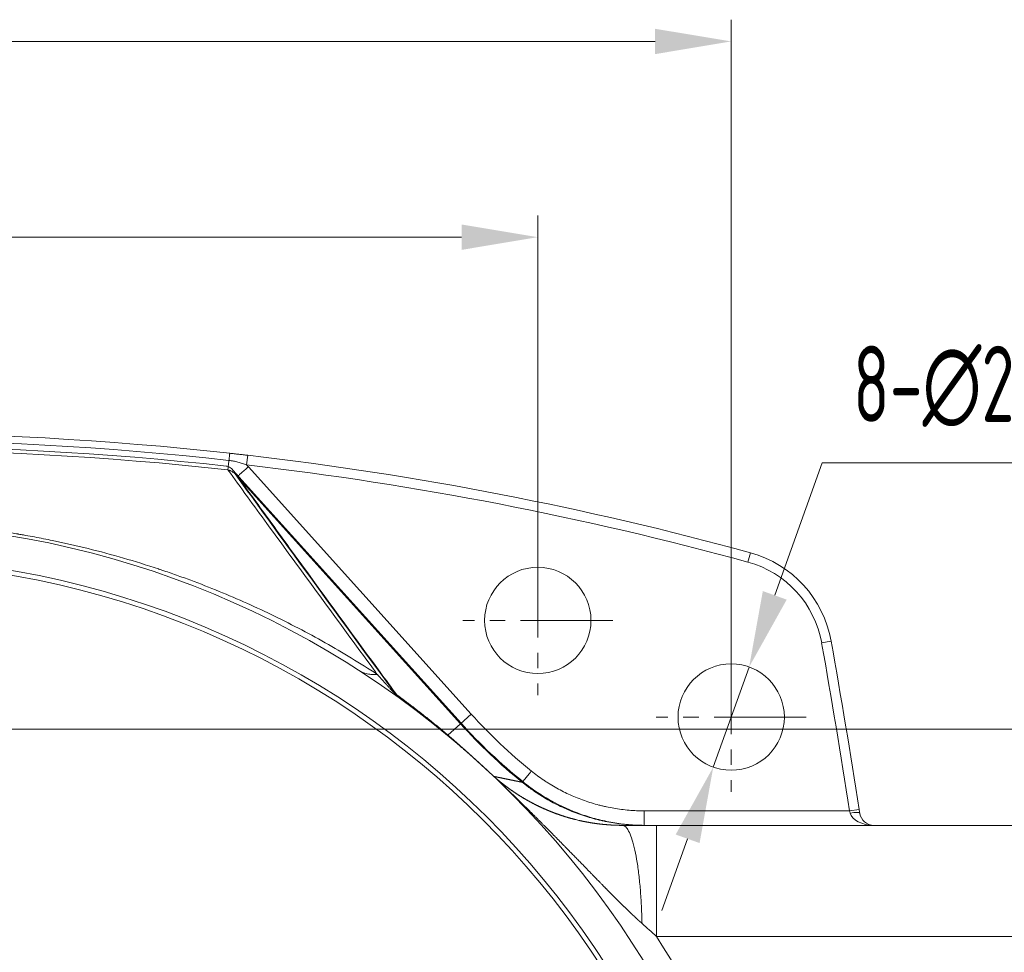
# Model space of a CAD drawing. Header units: millimetres. Extents: x -170 to 6906, y -2212 to 4257.
# Tile 7 of 256: x 192 to 396, y 1720 to 1913. Entities that reach past the tile are written whole.
import ezdxf

# ---------------------------------------------------------------- set-up
doc = ezdxf.new("R2010")
doc.units = ezdxf.units.MM
doc.linetypes.add('CENTER2', pattern=[28.575, 19.05, -3.175, 3.175, -3.175])
for name, color, linetype, lineweight in [('1轮廓实线层', 7, 'Continuous', 18), ('3中心线层', 1, 'CENTER2', 13), ('7标注层', 4, 'Continuous', 13)]:
    doc.layers.add(name, color=color, linetype=linetype, lineweight=lineweight)
doc.styles.add('PC_TEXTSTYLE', font='ISOCP.SHX', dxfattribs={"width": 0.707, "bigfont": 'GBCBIG.SHX'})

msp = doc.modelspace()

# ---------------------------------------------------------------- linework, layer by layer
at = {"layer": '1轮廓实线层', "color": 7}
for p, q in [((238.91, 1821.11), (239.14, 1823.1)), ((239.27, 1820.74), (285.37, 1769.54)), ((236.09, 1820.04), (283.27, 1767.65)), ((283.14, 1767.54), (237.04, 1818.73)), ((342.56, 1801), (343.09, 1802.93)), ((357.83, 1784.27), (359.8, 1784.62)), ((283.14, 1767.54), (285.37, 1769.54)), ((283.14, 1767.54), (280.55, 1765.21)), ((321.15, 1749.53), (363.6, 1749.53)), ((363.6, 1749.53), (365.57, 1749.83)), ((323.69, 1746.53), (435.51, 1746.53)), ((323.69, 1746.53), (435.52, 1746.53)), ((427.15, 1723.53), (323.69, 1723.53))]:
    msp.add_line(p, q, dxfattribs=at)
for centre, radius in [((159.12, 1618.93), 183), ((159.12, 1618.93), 182), ((299.12, 1788.93), 11), ((339.12, 1768.93), 11)]:
    msp.add_circle(centre, radius, dxfattribs=at)
for centre, radius, start, end in [((158.97, 1131.73), 696, 83.69407, 96.30593), ((158.97, 1131.73), 694.52, 83.69407, 96.30594), ((158.97, 1131.73), 693.29, 83.72791, 96.27202), ((158.97, 1131.73), 692.54, 83.69406, 96.30594), ((158.97, 1131.73), 696, 74.66026, 83.38599), ((158.97, 1131.73), 696, 74.66026, 83.38599), ((158.97, 1131.73), 694, 74.66026, 83.38599), ((159.12, 1618.93), 190, 6.8906, 353.1094), ((336.96, 1780.56), 23.2, 10.0737, 74.6603), ((336.96, 1780.56), 23.2, 10.0737, 74.6603), ((336.96, 1780.56), 21.2, 10.0737, 74.6603), ((-1186.63, 1509.89), 1568.64, 8.78744, 10.07373), ((-1186.63, 1509.89), 1570.64, 8.78744, 10.07373), ((-1186.63, 1509.89), 1570.64, 8.78744, 10.07373), ((365.45, 1841.65), 107.76, 222, 231.1124), ((365.45, 1841.65), 110.76, 222, 231.1124), ((365.45, 1841.65), 110.59, 222, 231.1124), ((368.66, 1749.53), 3, 188.7593, 270), ((159.12, 1618.93), 195, 6.8815, 32.4396)]:
    msp.add_arc(centre, radius, start, end, dxfattribs=at)
for centre, major_axis, ratio, start_param, end_param in [((363.72, 1748.77), (-1.98, -0.3), 0.150548, 3.141593, 4.689197), ((368.66, 1749.53), (-5, 0), 0.6, 0.152879, 1.570796)]:
    msp.add_ellipse(centre, major_axis=major_axis, ratio=ratio, start_param=start_param, end_param=end_param, dxfattribs=at)
for points, knots in [([(235.26, 1822.05), (235.27, 1822.15), (235.28, 1822.25), (235.3, 1822.45), (235.31, 1822.55), (235.33, 1822.73), (235.34, 1822.81), (235.36, 1822.97), (235.37, 1823.04), (235.38, 1823.17), (235.39, 1823.23), (235.4, 1823.33), (235.4, 1823.38), (235.41, 1823.45), (235.41, 1823.47), (235.42, 1823.51), (235.42, 1823.52), (235.42, 1823.52)], [0, 0, 0, 0, 0.125112, 0.125112, 0.250223, 0.250223, 0.375335, 0.375335, 0.500447, 0.500447, 0.625558, 0.625558, 0.75067, 0.75067, 0.875782, 0.875782, 1, 1, 1, 1]), ([(235.42, 1823.52), (235.57, 1823.5), (235.73, 1823.48), (236.04, 1823.45), (236.19, 1823.43), (236.66, 1823.38), (236.97, 1823.34), (237.59, 1823.27), (237.9, 1823.24), (238.52, 1823.17), (238.83, 1823.13), (239.14, 1823.1)], [0, 0, 0, 0, 0.125, 0.125, 0.25, 0.25, 0.5, 0.5, 0.75, 0.75, 1, 1, 1, 1]), ([(236.09, 1820.04), (235.88, 1820.28), (235.63, 1820.48), (235.15, 1820.74), (234.93, 1820.82), (234.71, 1820.87)], [0, 0, 0, 0, 0.586831, 0.586831, 1, 1, 1, 1]), ([(235.04, 1820.07), (235.05, 1820.16), (235.06, 1820.27), (235.09, 1820.54), (235.11, 1820.69), (235.14, 1821.03), (235.16, 1821.22), (235.21, 1821.62), (235.23, 1821.83), (235.26, 1822.05)], [0, 0, 0, 0, 0.25, 0.25, 0.5, 0.5, 0.75, 0.75, 1, 1, 1, 1]), ([(238.91, 1821.11), (238.76, 1821.16), (238.46, 1821.27), (238.16, 1821.36), (237.71, 1821.51), (237.41, 1821.6), (236.8, 1821.76), (236.5, 1821.84), (235.88, 1821.96), (235.57, 1822.01), (235.26, 1822.05)], [0, 0, 0, 0, 0.125, 0.25, 0.25, 0.5, 0.5, 0.75, 0.75, 1, 1, 1, 1]), ([(237.04, 1818.73), (237.05, 1818.74), (237.07, 1818.76), (237.14, 1818.82), (237.19, 1818.87), (237.31, 1818.97), (237.38, 1819.04), (237.55, 1819.19), (237.64, 1819.27), (237.84, 1819.45), (237.95, 1819.55), (238.19, 1819.77), (238.32, 1819.88), (238.58, 1820.11), (238.71, 1820.24), (238.99, 1820.48), (239.13, 1820.61), (239.27, 1820.74)], [0, 0, 0, 0, 0.125, 0.125, 0.25, 0.25, 0.375, 0.375, 0.5, 0.5, 0.625, 0.625, 0.75, 0.75, 0.875, 0.875, 1, 1, 1, 1]), ([(237.04, 1818.73), (237.04, 1818.74), (237.04, 1818.74), (237.03, 1818.75), (237.01, 1818.77), (236.99, 1818.8), (236.93, 1818.87), (236.88, 1818.92), (236.77, 1819.03), (236.7, 1819.1), (236.55, 1819.24), (236.47, 1819.3), (236.32, 1819.43), (236.24, 1819.49), (236.11, 1819.58), (236.07, 1819.61), (235.98, 1819.66), (235.94, 1819.69), (235.81, 1819.77), (235.72, 1819.81), (235.58, 1819.88), (235.53, 1819.9), (235.43, 1819.94), (235.34, 1819.98), (235.24, 1820.02), (235.16, 1820.04), (235.13, 1820.05), (235.08, 1820.06), (235.06, 1820.07), (235.05, 1820.07), (235.04, 1820.07), (235.04, 1820.07), (235.04, 1820.07)], [0, 0, 0, 0, 0.007812, 0.007812, 0.015625, 0.03125, 0.0625, 0.125, 0.125, 0.25, 0.25, 0.375, 0.375, 0.5, 0.5, 0.5625, 0.5625, 0.625, 0.625, 0.75, 0.75, 0.8125, 0.8125, 0.875, 0.9375, 0.9375, 0.96875, 0.984375, 0.992187, 0.996094, 0.996094, 1, 1, 1, 1]), ([(235.04, 1820.07), (237.71, 1816.39), (240.41, 1812.68), (246.72, 1804.01), (250.35, 1799.03), (257.7, 1788.98), (261.41, 1783.92), (265.41, 1778.47), (265.67, 1778.12), (265.92, 1777.77)], [0, 0, 0, 0, 0.266822, 0.266822, 0.621321, 0.621321, 0.975819, 0.975819, 1, 1, 1, 1]), ([(236.53, 1819.25), (241, 1813.08), (245.51, 1806.87), (256.58, 1791.65), (263.19, 1782.59), (269.93, 1773.4)], [0, 0, 0, 0, 0.411995, 0.411995, 1, 1, 1, 1]), ([(269.95, 1773.55), (268.8, 1775.11), (267.66, 1776.66), (262.79, 1783.32), (259.09, 1788.38), (251.78, 1798.42), (248.16, 1803.4), (242.05, 1811.82), (239.54, 1815.29), (237.04, 1818.73)], [0, 0, 0, 0, 0.101245, 0.101245, 0.433701, 0.433701, 0.766156, 0.766156, 1, 1, 1, 1]), ([(51.75, 1777.4), (55.26, 1779.71), (62.41, 1784.08), (73.51, 1789.93), (81.14, 1793.35), (86.94, 1795.73), (89.86, 1796.87), (93.3, 1798.12), (95.03, 1798.72), (95.89, 1799.02), (96.33, 1799.17), (96.54, 1799.24), (96.65, 1799.28), (96.71, 1799.3), (96.73, 1799.31), (96.75, 1799.31), (96.75, 1799.31), (96.76, 1799.31), (96.76, 1799.31), (96.76, 1799.31), (96.76, 1799.31), (96.76, 1799.31), (96.76, 1799.31), (101.75, 1800.99), (106.79, 1802.47), (116.97, 1805.01), (122.1, 1806.07), (132.43, 1807.77), (137.63, 1808.42), (145.46, 1809.07), (148.07, 1809.24), (152, 1809.41), (153.97, 1809.47), (156.26, 1809.51), (157.41, 1809.53), (157.99, 1809.53), (158.27, 1809.53), (158.42, 1809.53), (158.49, 1809.53), (158.53, 1809.53), (158.54, 1809.53), (158.55, 1809.53), (158.56, 1809.53), (158.56, 1809.53), (158.56, 1809.53), (158.56, 1809.53), (164.05, 1809.55), (169.53, 1809.33), (180.47, 1808.44), (185.92, 1807.76), (191.33, 1806.86), (191.33, 1806.86), (191.34, 1806.86), (191.34, 1806.86), (191.34, 1806.86), (191.35, 1806.85), (191.37, 1806.85), (191.4, 1806.85), (191.47, 1806.83), (191.6, 1806.81), (191.88, 1806.77), (192.42, 1806.67), (193.51, 1806.48), (195.67, 1806.09), (200, 1805.24), (203.69, 1804.4), (211.02, 1802.58), (215.87, 1801.18), (220.66, 1799.59), (220.66, 1799.59), (220.66, 1799.59), (220.66, 1799.59), (220.66, 1799.59), (220.66, 1799.59), (220.67, 1799.58), (220.68, 1799.58), (220.71, 1799.57), (220.77, 1799.55), (220.87, 1799.52), (221.09, 1799.44), (221.53, 1799.3), (222.4, 1799), (224.14, 1798.4), (227.59, 1797.16), (230.53, 1796.03), (236.36, 1793.67), (244.04, 1790.27), (255.2, 1784.44), (262.39, 1780.07), (265.92, 1777.77)], [0, 0, 0, 0, 0.0625, 0.125, 0.1875, 0.1875, 0.21875, 0.234375, 0.242187, 0.246094, 0.248047, 0.249023, 0.249512, 0.249756, 0.249878, 0.249939, 0.249969, 0.249985, 0.249992, 0.249996, 0.249998, 0.249998, 0.25, 0.25, 0.3125, 0.3125, 0.375, 0.375, 0.4375, 0.4375, 0.46875, 0.46875, 0.484375, 0.492187, 0.496094, 0.498047, 0.499023, 0.499512, 0.499756, 0.499878, 0.499939, 0.499969, 0.499985, 0.499992, 0.499992, 0.5, 0.5, 0.5625, 0.5625, 0.625, 0.625, 0.625008, 0.625008, 0.625015, 0.625031, 0.625061, 0.625122, 0.625244, 0.625488, 0.625977, 0.626953, 0.628906, 0.632812, 0.640625, 0.65625, 0.6875, 0.6875, 0.75, 0.75, 0.750004, 0.750004, 0.750008, 0.750015, 0.750031, 0.750061, 0.750122, 0.750244, 0.750488, 0.750977, 0.751953, 0.753906, 0.757812, 0.765625, 0.78125, 0.8125, 0.8125, 0.875, 0.9375, 1, 1, 1, 1]), ([(262.04, 1778.64), (262.31, 1778.46), (262.6, 1778.31), (263.21, 1778.06), (263.53, 1777.96), (264.19, 1777.81), (264.53, 1777.77), (265.22, 1777.73), (265.57, 1777.74), (265.92, 1777.77)], [0, 0, 0, 0, 0.25, 0.25, 0.5, 0.5, 0.75, 0.75, 1, 1, 1, 1]), ([(265.92, 1777.77), (265.95, 1777.74), (266.02, 1777.67), (266.11, 1777.56), (266.2, 1777.46), (266.3, 1777.36), (266.39, 1777.25), (266.48, 1777.15), (266.57, 1777.05), (266.65, 1776.96), (266.74, 1776.86), (266.82, 1776.77), (266.91, 1776.67), (266.99, 1776.58), (267.07, 1776.49), (267.15, 1776.4), (267.23, 1776.31), (267.31, 1776.23), (267.38, 1776.14), (267.46, 1776.06), (267.53, 1775.98), (267.6, 1775.9), (267.68, 1775.82), (267.75, 1775.74), (267.81, 1775.66), (267.88, 1775.59), (267.95, 1775.51), (268.06, 1775.39), (268.22, 1775.22), (268.41, 1775.01), (268.59, 1774.81), (268.75, 1774.63), (268.88, 1774.49), (268.99, 1774.37), (269.07, 1774.28), (269.15, 1774.2), (269.23, 1774.12), (269.3, 1774.04), (269.37, 1773.97), (269.43, 1773.9), (269.49, 1773.84), (269.55, 1773.78), (269.6, 1773.72), (269.65, 1773.67), (269.69, 1773.63), (269.73, 1773.59), (269.77, 1773.56), (269.8, 1773.52), (269.83, 1773.49), (269.86, 1773.47), (269.89, 1773.44), (269.91, 1773.42), (269.94, 1773.4), (269.96, 1773.38), (269.98, 1773.36), (270, 1773.35), (270.01, 1773.34), (270.03, 1773.33), (270.04, 1773.32), (270.05, 1773.32), (270.05, 1773.32), (270.06, 1773.32), (270.06, 1773.33), (270.06, 1773.33), (270.06, 1773.34), (270.05, 1773.36), (270.05, 1773.37), (270.04, 1773.39), (270.03, 1773.41), (270.02, 1773.43), (270, 1773.46), (269.99, 1773.48), (269.97, 1773.51), (269.95, 1773.53), (269.95, 1773.55)], [0, 0, 0, 0, 0.023211, 0.046099, 0.068663, 0.090903, 0.11282, 0.134413, 0.155682, 0.176628, 0.19725, 0.217548, 0.237522, 0.257172, 0.276499, 0.295501, 0.31418, 0.332535, 0.350566, 0.368273, 0.385656, 0.402715, 0.419451, 0.435862, 0.451949, 0.467713, 0.483152, 0.498268, 0.545744, 0.589501, 0.62954, 0.665861, 0.698466, 0.717024, 0.734628, 0.751278, 0.766975, 0.78172, 0.795513, 0.808358, 0.820253, 0.831203, 0.841209, 0.850276, 0.857458, 0.864089, 0.870174, 0.875717, 0.880726, 0.88521, 0.889183, 0.892664, 0.895684, 0.898285, 0.900539, 0.902552, 0.90447, 0.906461, 0.908677, 0.91123, 0.914193, 0.917615, 0.921524, 0.925943, 0.930886, 0.936362, 0.94238, 0.948944, 0.956059, 0.963729, 0.971956, 0.980742, 0.99009, 1, 1, 1, 1]), ([(271.46, 1772.16), (271.18, 1772.36), (270.92, 1772.58), (270.54, 1772.93), (270.42, 1773.05), (270.24, 1773.23), (270.18, 1773.29), (270.06, 1773.42), (270, 1773.48), (269.95, 1773.55)], [0, 0, 0, 0, 0.5, 0.5, 0.75, 0.75, 0.875, 0.875, 1, 1, 1, 1]), ([(280.55, 1765.21), (280.57, 1765.19), (280.59, 1765.17), (280.64, 1765.13), (280.68, 1765.1), (280.72, 1765.06), (280.76, 1765.03), (280.8, 1764.99), (280.84, 1764.95), (280.89, 1764.92), (280.93, 1764.88), (280.97, 1764.85), (281.01, 1764.81), (281.05, 1764.77), (281.09, 1764.74), (281.13, 1764.7), (281.18, 1764.67), (281.22, 1764.63), (281.26, 1764.59), (281.3, 1764.56), (281.34, 1764.52), (281.38, 1764.49), (281.42, 1764.45), (281.47, 1764.41), (281.51, 1764.38), (281.55, 1764.34), (281.59, 1764.31), (281.63, 1764.27), (281.67, 1764.23), (281.71, 1764.2), (281.76, 1764.16), (281.8, 1764.13), (281.84, 1764.09), (281.88, 1764.05), (281.92, 1764.02), (281.96, 1763.98), (282, 1763.95), (282.05, 1763.91), (282.09, 1763.87), (282.13, 1763.84), (282.17, 1763.8), (282.21, 1763.76), (282.25, 1763.73), (282.29, 1763.69), (282.33, 1763.66), (282.38, 1763.62), (282.42, 1763.58), (282.46, 1763.55), (282.5, 1763.51), (282.54, 1763.48), (282.58, 1763.44), (282.62, 1763.4), (282.66, 1763.37), (282.7, 1763.33), (282.75, 1763.29), (282.79, 1763.26), (282.83, 1763.22), (282.87, 1763.19), (282.91, 1763.15), (282.95, 1763.11), (282.99, 1763.08), (283.03, 1763.04), (283.08, 1763), (283.12, 1762.97), (283.16, 1762.93), (283.2, 1762.9), (283.24, 1762.86), (283.28, 1762.82), (283.32, 1762.79), (283.36, 1762.75), (283.4, 1762.71), (283.44, 1762.68), (283.49, 1762.64), (283.53, 1762.61), (283.57, 1762.57), (283.61, 1762.53), (283.65, 1762.5), (283.69, 1762.46), (283.73, 1762.42), (283.77, 1762.39), (283.81, 1762.35), (283.85, 1762.31), (283.89, 1762.28), (283.94, 1762.24), (283.98, 1762.2), (284.02, 1762.17), (284.06, 1762.13), (284.1, 1762.1), (284.14, 1762.06), (284.18, 1762.02), (284.22, 1761.99), (284.26, 1761.95), (284.3, 1761.91), (284.34, 1761.88), (284.39, 1761.84), (284.43, 1761.8), (284.47, 1761.77), (284.51, 1761.73), (284.55, 1761.69), (284.59, 1761.66), (284.63, 1761.62), (284.67, 1761.58), (284.71, 1761.55), (284.75, 1761.51), (284.79, 1761.47), (284.83, 1761.44), (284.87, 1761.4), (284.92, 1761.37), (284.96, 1761.33), (285, 1761.29), (285.04, 1761.26), (285.08, 1761.22), (285.12, 1761.18), (285.16, 1761.15), (285.2, 1761.11), (285.24, 1761.07), (285.28, 1761.04), (285.32, 1761), (285.36, 1760.96), (285.4, 1760.93), (285.44, 1760.89), (285.49, 1760.85), (285.53, 1760.82), (285.57, 1760.78), (285.61, 1760.74), (285.65, 1760.71), (285.69, 1760.67), (285.73, 1760.63), (285.77, 1760.59), (285.81, 1760.56), (285.85, 1760.52), (285.89, 1760.48), (285.93, 1760.45), (285.97, 1760.41), (286.01, 1760.37), (286.05, 1760.34), (286.09, 1760.3), (286.13, 1760.26), (286.18, 1760.23), (286.22, 1760.19), (286.26, 1760.15), (286.3, 1760.12), (286.34, 1760.08), (286.38, 1760.04), (286.42, 1760.01), (286.46, 1759.97), (286.5, 1759.93), (286.54, 1759.89), (286.58, 1759.86), (286.62, 1759.82), (286.66, 1759.78), (286.7, 1759.75), (286.74, 1759.71), (286.78, 1759.67), (286.82, 1759.64), (286.86, 1759.6), (286.9, 1759.56), (286.94, 1759.52), (286.99, 1759.49), (287.03, 1759.45), (287.07, 1759.41), (287.11, 1759.38), (287.15, 1759.34), (287.19, 1759.3), (287.23, 1759.27), (287.27, 1759.23), (287.31, 1759.19), (287.35, 1759.15), (287.39, 1759.12), (287.43, 1759.08), (287.47, 1759.04), (287.51, 1759.01), (287.55, 1758.97), (287.59, 1758.93), (287.63, 1758.89), (287.67, 1758.86), (287.71, 1758.82), (287.75, 1758.78), (287.79, 1758.75), (287.83, 1758.71), (287.87, 1758.67), (287.91, 1758.63), (287.95, 1758.6), (287.99, 1758.56), (288.03, 1758.52), (288.07, 1758.48), (288.12, 1758.45), (288.16, 1758.41), (288.2, 1758.37), (288.24, 1758.34), (288.28, 1758.3), (288.32, 1758.26), (288.36, 1758.22), (288.4, 1758.19), (288.44, 1758.15), (288.48, 1758.11), (288.52, 1758.07), (288.56, 1758.04), (288.6, 1758), (288.64, 1757.96), (288.68, 1757.92), (288.72, 1757.89), (288.76, 1757.85), (288.8, 1757.81), (288.84, 1757.77), (288.88, 1757.74), (288.92, 1757.7), (288.96, 1757.66), (289, 1757.62), (289.04, 1757.59), (289.08, 1757.55), (289.12, 1757.51), (289.16, 1757.47), (289.2, 1757.44), (289.24, 1757.4), (289.28, 1757.36), (289.32, 1757.32), (289.36, 1757.29), (289.39, 1757.26), (289.4, 1757.25)], [0, 0, 0, 0, 0.007334, 0.014635, 0.021906, 0.029144, 0.036352, 0.043527, 0.050671, 0.057784, 0.064865, 0.071915, 0.078933, 0.08592, 0.092876, 0.099801, 0.106694, 0.113557, 0.120388, 0.127188, 0.133957, 0.140695, 0.147402, 0.154078, 0.160723, 0.167338, 0.173921, 0.180474, 0.186996, 0.193488, 0.199949, 0.206379, 0.212779, 0.219148, 0.225487, 0.231796, 0.238074, 0.244322, 0.25054, 0.256728, 0.262885, 0.269013, 0.275111, 0.281178, 0.287216, 0.293224, 0.299202, 0.30515, 0.311069, 0.316959, 0.322818, 0.328649, 0.334449, 0.340221, 0.345963, 0.351676, 0.35736, 0.363015, 0.368641, 0.374238, 0.379807, 0.385346, 0.390857, 0.396339, 0.401793, 0.407218, 0.412615, 0.417983, 0.423323, 0.428636, 0.43392, 0.439176, 0.444404, 0.449605, 0.454777, 0.459923, 0.46504, 0.470131, 0.475194, 0.48023, 0.485238, 0.49022, 0.495175, 0.500103, 0.505004, 0.509879, 0.514727, 0.519549, 0.524344, 0.529114, 0.533857, 0.538575, 0.543266, 0.547933, 0.552573, 0.557188, 0.561778, 0.566343, 0.570883, 0.575398, 0.579888, 0.584353, 0.588794, 0.593211, 0.597604, 0.601973, 0.606317, 0.610639, 0.614936, 0.61921, 0.623461, 0.627689, 0.631894, 0.636077, 0.640237, 0.644374, 0.64849, 0.652583, 0.656654, 0.660704, 0.664733, 0.66874, 0.672726, 0.676692, 0.680637, 0.684561, 0.688465, 0.692349, 0.696214, 0.700059, 0.703884, 0.707691, 0.711478, 0.715247, 0.718998, 0.72273, 0.726445, 0.730142, 0.733821, 0.737483, 0.741129, 0.744757, 0.74837, 0.751966, 0.755547, 0.759112, 0.762661, 0.766196, 0.769716, 0.773222, 0.776714, 0.780191, 0.783656, 0.787107, 0.790545, 0.793971, 0.797384, 0.800786, 0.804176, 0.807554, 0.810922, 0.814279, 0.817626, 0.820963, 0.824291, 0.827609, 0.830918, 0.834219, 0.837511, 0.840796, 0.844073, 0.847343, 0.850607, 0.853864, 0.857115, 0.86036, 0.863601, 0.866836, 0.870067, 0.873293, 0.876516, 0.879736, 0.882953, 0.886167, 0.889378, 0.892588, 0.895797, 0.899004, 0.902211, 0.905418, 0.908624, 0.911831, 0.915039, 0.918249, 0.92146, 0.924673, 0.927888, 0.931106, 0.934327, 0.937552, 0.940781, 0.944015, 0.947252, 0.950495, 0.953744, 0.956998, 0.960259, 0.963526, 0.9668, 0.970081, 0.97337, 0.976667, 0.979972, 0.983287, 0.98661, 0.989942, 0.993285, 0.996637, 1, 1, 1, 1]), ([(281.54, 1764.23), (281.68, 1764.12), (281.82, 1764), (282.31, 1763.58), (282.68, 1763.27), (283.27, 1762.76), (283.48, 1762.58), (283.91, 1762.21), (284.13, 1762.01), (284.6, 1761.6), (284.85, 1761.38), (285.24, 1761.04), (285.36, 1760.92), (285.5, 1760.81)], [0, 0, 0, 0, 0.134514, 0.134514, 0.450766, 0.450766, 0.608892, 0.608892, 0.767018, 0.767018, 0.925144, 0.925144, 1, 1, 1, 1]), ([(289.24, 1757.38), (289.26, 1757.36), (289.31, 1757.31), (289.39, 1757.24), (289.46, 1757.17), (289.54, 1757.1), (289.61, 1757.04), (289.68, 1756.97), (289.76, 1756.9), (289.83, 1756.84), (289.9, 1756.77), (289.97, 1756.71), (290.05, 1756.64), (290.12, 1756.58), (290.19, 1756.52), (290.26, 1756.45), (290.33, 1756.39), (290.4, 1756.33), (290.47, 1756.27), (290.54, 1756.21), (290.61, 1756.15), (290.68, 1756.09), (290.75, 1756.03), (290.82, 1755.97), (290.89, 1755.92), (290.95, 1755.86), (291.02, 1755.8), (291.09, 1755.75), (291.16, 1755.69), (291.22, 1755.64), (291.29, 1755.58), (291.36, 1755.53), (291.42, 1755.47), (291.49, 1755.42), (291.55, 1755.37), (291.62, 1755.32), (291.68, 1755.27), (291.74, 1755.22), (291.81, 1755.17), (291.87, 1755.12), (291.93, 1755.07), (291.99, 1755.02), (292.06, 1754.97), (292.12, 1754.92), (292.18, 1754.87), (292.24, 1754.83), (292.3, 1754.78), (292.36, 1754.74), (292.42, 1754.69), (292.48, 1754.65), (292.54, 1754.6), (292.6, 1754.56), (292.65, 1754.51), (292.71, 1754.47), (292.77, 1754.43), (292.82, 1754.39), (292.88, 1754.34), (292.94, 1754.3), (292.99, 1754.26), (293.05, 1754.22), (293.1, 1754.18), (293.16, 1754.14), (293.21, 1754.1), (293.26, 1754.07), (293.32, 1754.03), (293.37, 1753.99), (293.42, 1753.95), (293.47, 1753.92), (293.52, 1753.88), (293.57, 1753.84), (293.62, 1753.81), (293.67, 1753.77), (293.72, 1753.74), (293.77, 1753.7), (293.82, 1753.67), (293.87, 1753.64), (293.92, 1753.6), (293.96, 1753.57), (294.01, 1753.54), (294.06, 1753.51), (294.1, 1753.48), (294.15, 1753.45), (294.19, 1753.42), (294.24, 1753.39), (294.28, 1753.36), (294.33, 1753.33), (294.49, 1753.21), (294.79, 1753.02), (295.21, 1752.75), (295.63, 1752.49), (296.04, 1752.24), (296.45, 1751.99), (296.86, 1751.76), (297.27, 1751.53), (297.67, 1751.31), (298.07, 1751.1), (298.47, 1750.89), (298.86, 1750.69), (299.25, 1750.5), (299.63, 1750.32), (300.01, 1750.14), (300.57, 1749.89), (301.31, 1749.58), (302.23, 1749.21), (303.15, 1748.87), (304.06, 1748.55), (304.96, 1748.27), (305.85, 1748.01), (306.74, 1747.77), (307.38, 1747.61), (307.77, 1747.52), (307.91, 1747.49), (308.05, 1747.46), (308.19, 1747.43), (308.33, 1747.4), (308.47, 1747.37), (308.61, 1747.34), (308.75, 1747.31), (308.89, 1747.28), (309.03, 1747.26), (309.17, 1747.23), (309.31, 1747.2), (309.45, 1747.18), (309.59, 1747.15), (309.73, 1747.13), (309.87, 1747.1), (310.01, 1747.08), (310.15, 1747.06), (310.29, 1747.03), (310.43, 1747.01), (310.57, 1746.99), (310.71, 1746.97), (310.84, 1746.95), (310.98, 1746.93), (311.12, 1746.91), (311.26, 1746.89), (311.4, 1746.87), (311.53, 1746.85), (311.67, 1746.84), (311.81, 1746.82), (311.95, 1746.8), (312.08, 1746.79), (312.22, 1746.77), (312.36, 1746.76), (312.49, 1746.74), (312.63, 1746.73), (312.77, 1746.72), (312.9, 1746.7), (313.04, 1746.69), (313.17, 1746.68), (313.31, 1746.67), (313.45, 1746.66), (313.58, 1746.65), (313.72, 1746.64), (313.85, 1746.63), (313.98, 1746.62), (314.12, 1746.61), (314.25, 1746.6), (314.39, 1746.59), (314.52, 1746.58), (314.65, 1746.58), (314.79, 1746.57), (314.92, 1746.57), (315.05, 1746.56), (315.19, 1746.55), (315.32, 1746.55), (315.45, 1746.55), (315.58, 1746.54), (315.72, 1746.54), (315.85, 1746.54), (315.98, 1746.53), (316.11, 1746.53), (316.24, 1746.53), (316.37, 1746.53), (316.5, 1746.53), (316.59, 1746.53), (316.63, 1746.53)], [0, 0, 0, 0, 0.003855, 0.007688, 0.011497, 0.015283, 0.019046, 0.022786, 0.026502, 0.030196, 0.033866, 0.037514, 0.041138, 0.044739, 0.048317, 0.051871, 0.055403, 0.058911, 0.062397, 0.065859, 0.069298, 0.072714, 0.076107, 0.079476, 0.082823, 0.086146, 0.089446, 0.092724, 0.095977, 0.099208, 0.102416, 0.105601, 0.108762, 0.1119, 0.115016, 0.118108, 0.121177, 0.124222, 0.127245, 0.130244, 0.133221, 0.136174, 0.139104, 0.142011, 0.144895, 0.147756, 0.150593, 0.153408, 0.156199, 0.158967, 0.161712, 0.164434, 0.167133, 0.169809, 0.172461, 0.175091, 0.177697, 0.18028, 0.18284, 0.185377, 0.187891, 0.190381, 0.192849, 0.195293, 0.197715, 0.200113, 0.202488, 0.20484, 0.207168, 0.209474, 0.211756, 0.214016, 0.216252, 0.218465, 0.220655, 0.222822, 0.224966, 0.227086, 0.229184, 0.231258, 0.233309, 0.235337, 0.237342, 0.239324, 0.241283, 0.243219, 0.245131, 0.263718, 0.281995, 0.299961, 0.317618, 0.334965, 0.352003, 0.368732, 0.385152, 0.401264, 0.417068, 0.432565, 0.447754, 0.462636, 0.477212, 0.491482, 0.526054, 0.559643, 0.592257, 0.623906, 0.654601, 0.684353, 0.713174, 0.741077, 0.745528, 0.74996, 0.754374, 0.75877, 0.763149, 0.76751, 0.771853, 0.776179, 0.780487, 0.784777, 0.789051, 0.793307, 0.797546, 0.801768, 0.805972, 0.81016, 0.814331, 0.818485, 0.822623, 0.826743, 0.830848, 0.834936, 0.839007, 0.843062, 0.847101, 0.851124, 0.855131, 0.859121, 0.863096, 0.867056, 0.870999, 0.874928, 0.87884, 0.882737, 0.88662, 0.890486, 0.894338, 0.898175, 0.901997, 0.905805, 0.909597, 0.913375, 0.917139, 0.920889, 0.924624, 0.928345, 0.932052, 0.935746, 0.939426, 0.943092, 0.946744, 0.950383, 0.954009, 0.957622, 0.961222, 0.964809, 0.968383, 0.971945, 0.975494, 0.979031, 0.982555, 0.986068, 0.989569, 0.993057, 0.996534, 1, 1, 1, 1]), ([(295.92, 1755.44), (295.92, 1755.45), (295.94, 1755.47), (296, 1755.54), (296.04, 1755.59), (296.14, 1755.72), (296.2, 1755.79), (296.34, 1755.96), (296.42, 1756.06), (296.59, 1756.27), (296.69, 1756.39), (296.89, 1756.64), (296.99, 1756.77), (297.21, 1757.04), (297.33, 1757.18), (297.56, 1757.47), (297.68, 1757.62), (297.8, 1757.77)], [0, 0, 0, 0, 0.125, 0.125, 0.25, 0.25, 0.375, 0.375, 0.5, 0.5, 0.625, 0.625, 0.75, 0.75, 0.875, 0.875, 1, 1, 1, 1]), ([(297.8, 1757.77), (298.62, 1757.1), (299.47, 1756.47), (300.57, 1755.74), (300.9, 1755.52), (301.23, 1755.31), (301.46, 1755.16), (301.57, 1755.09), (302.13, 1754.75), (302.59, 1754.48), (303.96, 1753.72), (304.9, 1753.25), (306.8, 1752.39), (307.77, 1752), (309.74, 1751.3), (310.75, 1751), (312.02, 1750.66), (312.4, 1750.57), (312.79, 1750.48), (313.05, 1750.42), (313.18, 1750.39), (313.82, 1750.25), (314.34, 1750.15), (315.9, 1749.89), (316.94, 1749.75), (319.04, 1749.57), (320.09, 1749.53), (321.15, 1749.53)], [0, 0, 0, 0, 0.125, 0.125, 0.15625, 0.171875, 0.171875, 0.1875, 0.1875, 0.25, 0.25, 0.375, 0.375, 0.5, 0.5, 0.625, 0.625, 0.65625, 0.671875, 0.671875, 0.6875, 0.6875, 0.75, 0.75, 0.875, 0.875, 1, 1, 1, 1]), ([(289.4, 1757.25), (289.41, 1757.24), (289.42, 1757.23), (289.44, 1757.21), (289.47, 1757.19), (289.49, 1757.17), (289.51, 1757.15), (289.53, 1757.13), (289.55, 1757.11), (289.57, 1757.09), (289.59, 1757.07), (289.62, 1757.05), (289.64, 1757.03), (289.66, 1757.01), (289.68, 1756.99), (289.7, 1756.97), (289.72, 1756.95), (289.74, 1756.93), (289.77, 1756.91), (289.79, 1756.89), (289.81, 1756.88), (289.83, 1756.86), (289.85, 1756.84), (289.87, 1756.82), (289.89, 1756.8), (289.92, 1756.78), (289.94, 1756.76), (289.96, 1756.74), (289.98, 1756.72), (290, 1756.7), (290.02, 1756.68), (290.05, 1756.66), (290.06, 1756.65), (290.07, 1756.64)], [0, 0, 0, 0, 0.033187, 0.066286, 0.099302, 0.132235, 0.165089, 0.197867, 0.23057, 0.263201, 0.295763, 0.328259, 0.36069, 0.393061, 0.425372, 0.457627, 0.489829, 0.52198, 0.554083, 0.58614, 0.618155, 0.65013, 0.682068, 0.713971, 0.745842, 0.777684, 0.8095, 0.841293, 0.873064, 0.904818, 0.936557, 0.968283, 1, 1, 1, 1]), ([(290.07, 1756.64), (290.08, 1756.63), (290.12, 1756.6), (290.17, 1756.55), (290.22, 1756.51), (290.27, 1756.46), (290.33, 1756.41), (290.38, 1756.37), (290.44, 1756.32), (290.49, 1756.27), (290.55, 1756.22), (290.6, 1756.18), (290.66, 1756.13), (290.71, 1756.08), (290.77, 1756.03), (290.83, 1755.98), (290.89, 1755.93), (290.95, 1755.88), (291.01, 1755.83), (291.07, 1755.78), (291.13, 1755.73), (291.19, 1755.68), (291.25, 1755.63), (291.31, 1755.58), (291.38, 1755.53), (291.44, 1755.47), (291.51, 1755.42), (291.57, 1755.37), (291.64, 1755.32), (291.7, 1755.26), (291.77, 1755.21), (291.84, 1755.16), (291.9, 1755.1), (291.97, 1755.05), (292.04, 1755), (292.11, 1754.94), (292.18, 1754.89), (292.25, 1754.83), (292.32, 1754.78), (292.4, 1754.72), (292.47, 1754.67), (292.54, 1754.61), (292.62, 1754.55), (292.69, 1754.5), (292.77, 1754.44), (292.84, 1754.39), (292.92, 1754.33), (293, 1754.27), (293.07, 1754.22), (293.15, 1754.16), (293.23, 1754.1), (293.31, 1754.04), (293.39, 1753.99), (293.47, 1753.93), (293.55, 1753.87), (293.64, 1753.81), (293.72, 1753.75), (293.8, 1753.7), (293.89, 1753.64), (293.97, 1753.58), (294.06, 1753.52), (294.14, 1753.46), (294.23, 1753.4), (294.32, 1753.34), (294.41, 1753.28), (294.5, 1753.22), (294.59, 1753.16), (294.68, 1753.1), (294.77, 1753.04), (294.86, 1752.98), (294.95, 1752.92), (295.05, 1752.86), (295.14, 1752.8), (295.23, 1752.74), (295.33, 1752.68), (295.43, 1752.62), (295.52, 1752.56), (295.62, 1752.5), (295.72, 1752.44), (295.82, 1752.38), (295.92, 1752.32), (296.02, 1752.26), (296.12, 1752.2), (296.22, 1752.14), (296.32, 1752.08), (296.42, 1752.02), (296.53, 1751.96), (296.63, 1751.9), (296.74, 1751.84), (296.84, 1751.78), (296.95, 1751.72), (297.06, 1751.65), (297.17, 1751.59), (297.27, 1751.53), (297.38, 1751.47), (297.49, 1751.41), (297.61, 1751.35), (297.72, 1751.29), (297.83, 1751.23), (297.94, 1751.17), (298.06, 1751.11), (298.17, 1751.05), (298.29, 1750.99), (298.4, 1750.93), (298.52, 1750.87), (298.64, 1750.81), (298.76, 1750.75), (298.88, 1750.69), (299, 1750.63), (299.12, 1750.57), (299.24, 1750.52), (299.36, 1750.46), (299.48, 1750.4), (299.61, 1750.34), (299.73, 1750.28), (299.86, 1750.22), (299.98, 1750.16), (300.11, 1750.11), (300.24, 1750.05), (300.37, 1749.99), (300.5, 1749.93), (300.63, 1749.88), (300.76, 1749.82), (300.89, 1749.76), (301.02, 1749.71), (301.15, 1749.65), (301.29, 1749.59), (301.42, 1749.54), (301.56, 1749.48), (301.69, 1749.43), (301.83, 1749.37), (301.97, 1749.32), (302.11, 1749.26), (302.25, 1749.21), (302.39, 1749.16), (302.53, 1749.1), (302.67, 1749.05), (302.81, 1749), (302.95, 1748.94), (303.1, 1748.89), (303.24, 1748.84), (303.39, 1748.79), (303.53, 1748.74), (303.68, 1748.69), (303.83, 1748.64), (303.98, 1748.59), (304.12, 1748.54), (304.27, 1748.49), (304.42, 1748.44), (304.58, 1748.39), (304.73, 1748.34), (304.88, 1748.3), (305.03, 1748.25), (305.19, 1748.2), (305.34, 1748.16), (305.5, 1748.11), (305.66, 1748.07), (305.81, 1748.02), (305.97, 1747.98), (306.13, 1747.93), (306.29, 1747.89), (306.45, 1747.85), (306.61, 1747.81), (306.77, 1747.77), (306.87, 1747.74), (306.92, 1747.73)], [0, 0, 0, 0, 0.003541, 0.007113, 0.010717, 0.014352, 0.018019, 0.021717, 0.025447, 0.029208, 0.033001, 0.036825, 0.040681, 0.044569, 0.048488, 0.052439, 0.056421, 0.060436, 0.064482, 0.068559, 0.072669, 0.07681, 0.080984, 0.085189, 0.089425, 0.093694, 0.097995, 0.102328, 0.106692, 0.111089, 0.115517, 0.119978, 0.12447, 0.128995, 0.133552, 0.138141, 0.142762, 0.147415, 0.1521, 0.156817, 0.161567, 0.166349, 0.171163, 0.176009, 0.180888, 0.185798, 0.190741, 0.195717, 0.200725, 0.205765, 0.210837, 0.215942, 0.221079, 0.226249, 0.231451, 0.236685, 0.241952, 0.247251, 0.252583, 0.257947, 0.263344, 0.268773, 0.274235, 0.279729, 0.285256, 0.290815, 0.296407, 0.302032, 0.307689, 0.313378, 0.3191, 0.324855, 0.330642, 0.336462, 0.342314, 0.348199, 0.354117, 0.360067, 0.36605, 0.372065, 0.378113, 0.384194, 0.390307, 0.396453, 0.402631, 0.408842, 0.415085, 0.421361, 0.42767, 0.434011, 0.440385, 0.446791, 0.45323, 0.459701, 0.466205, 0.472741, 0.47931, 0.485912, 0.492545, 0.499212, 0.50591, 0.512641, 0.519405, 0.526201, 0.533029, 0.539889, 0.546782, 0.553707, 0.560665, 0.567654, 0.574676, 0.58173, 0.588816, 0.595935, 0.603085, 0.610268, 0.617482, 0.624729, 0.632007, 0.639318, 0.64666, 0.654034, 0.66144, 0.668878, 0.676348, 0.683849, 0.691382, 0.698947, 0.706543, 0.71417, 0.72183, 0.72952, 0.737242, 0.744995, 0.75278, 0.760595, 0.768442, 0.77632, 0.784229, 0.792169, 0.80014, 0.808142, 0.816174, 0.824237, 0.832331, 0.840456, 0.848611, 0.856796, 0.865012, 0.873258, 0.881534, 0.88984, 0.898177, 0.906543, 0.91494, 0.923366, 0.931822, 0.940307, 0.948822, 0.957367, 0.965941, 0.974544, 0.983177, 0.991838, 1, 1, 1, 1]), ([(290.07, 1756.64), (290.11, 1756.63), (290.19, 1756.62), (290.32, 1756.59), (290.45, 1756.56), (290.58, 1756.54), (290.7, 1756.51), (290.83, 1756.49), (290.96, 1756.46), (291.08, 1756.43), (291.21, 1756.41), (291.34, 1756.38), (291.47, 1756.35), (291.59, 1756.33), (291.72, 1756.3), (291.85, 1756.27), (291.97, 1756.25), (292.1, 1756.22), (292.23, 1756.2), (292.36, 1756.17), (292.48, 1756.14), (292.61, 1756.12), (292.74, 1756.09), (292.86, 1756.07), (292.99, 1756.04), (293.12, 1756.01), (293.25, 1755.99), (293.37, 1755.96), (293.5, 1755.93), (293.63, 1755.91), (293.76, 1755.88), (293.88, 1755.86), (294.01, 1755.83), (294.14, 1755.8), (294.26, 1755.78), (294.39, 1755.75), (294.52, 1755.72), (294.65, 1755.7), (294.77, 1755.67), (294.9, 1755.65), (295.03, 1755.62), (295.15, 1755.59), (295.28, 1755.57), (295.41, 1755.54), (295.54, 1755.51), (295.66, 1755.49), (295.79, 1755.46), (295.88, 1755.45), (295.92, 1755.44)], [0, 0, 0, 0, 0.022617, 0.045194, 0.067733, 0.090233, 0.112694, 0.135115, 0.157498, 0.179841, 0.202146, 0.224412, 0.246638, 0.268826, 0.290974, 0.313084, 0.335154, 0.357186, 0.379178, 0.401132, 0.423046, 0.444922, 0.466758, 0.488556, 0.510314, 0.532034, 0.553714, 0.575356, 0.596958, 0.618522, 0.640046, 0.661532, 0.682979, 0.704386, 0.725755, 0.747084, 0.768375, 0.789627, 0.810839, 0.832013, 0.853148, 0.874244, 0.8953, 0.916318, 0.937297, 0.958237, 0.979138, 1, 1, 1, 1]), ([(297.77, 1754.03), (297.6, 1754.15), (297.44, 1754.27), (297.04, 1754.56), (296.7, 1754.82), (296.31, 1755.12), (296.11, 1755.28), (296.01, 1755.36), (295.97, 1755.4), (295.95, 1755.41), (295.93, 1755.43), (295.92, 1755.43), (295.92, 1755.44)], [0, 0, 0, 0, 0.2643, 0.2643, 0.63215, 0.816075, 0.908038, 0.954019, 0.977009, 0.988505, 0.988505, 1, 1, 1, 1]), ([(321.15, 1746.53), (318.97, 1746.55), (316.81, 1746.74), (314.1, 1747.2), (313.54, 1747.31), (312.43, 1747.55), (311.88, 1747.68), (310.24, 1748.1), (309.17, 1748.43), (305.99, 1749.55), (303.93, 1750.47), (301.45, 1751.84), (300.96, 1752.13), (299.99, 1752.72), (299.51, 1753.03), (298, 1754.04), (297, 1754.78), (296.03, 1755.57)], [0, 0, 0, 0, 0.238947, 0.238947, 0.301354, 0.301354, 0.363762, 0.363762, 0.488576, 0.488576, 0.738206, 0.738206, 0.800613, 0.800613, 0.863021, 0.863021, 1, 1, 1, 1]), ([(320.68, 1726.22), (320.66, 1726.24), (320.61, 1726.28), (320.54, 1726.34), (320.47, 1726.41), (320.4, 1726.47), (320.33, 1726.54), (320.26, 1726.6), (320.19, 1726.67), (320.11, 1726.73), (320.04, 1726.8), (319.96, 1726.87), (319.89, 1726.94), (319.81, 1727.01), (319.74, 1727.08), (319.66, 1727.15), (319.58, 1727.22), (319.5, 1727.29), (319.43, 1727.37), (319.35, 1727.44), (319.27, 1727.51), (319.19, 1727.59), (319.11, 1727.66), (319.02, 1727.74), (318.94, 1727.82), (318.86, 1727.9), (318.78, 1727.97), (318.69, 1728.05), (318.61, 1728.13), (318.52, 1728.21), (318.44, 1728.29), (318.35, 1728.38), (318.27, 1728.46), (318.18, 1728.54), (318.09, 1728.63), (318, 1728.71), (317.92, 1728.8), (317.83, 1728.88), (317.74, 1728.97), (317.65, 1729.06), (317.55, 1729.14), (317.46, 1729.23), (317.37, 1729.32), (317.28, 1729.41), (317.18, 1729.5), (317.09, 1729.6), (317, 1729.69), (316.9, 1729.78), (316.8, 1729.87), (316.71, 1729.97), (316.61, 1730.06), (316.51, 1730.16), (316.42, 1730.26), (316.32, 1730.35), (316.22, 1730.45), (316.12, 1730.55), (316.02, 1730.65), (315.92, 1730.75), (315.82, 1730.85), (315.71, 1730.95), (315.61, 1731.05), (315.51, 1731.16), (315.4, 1731.26), (315.3, 1731.36), (315.19, 1731.47), (315.09, 1731.57), (314.98, 1731.68), (314.87, 1731.79), (314.77, 1731.89), (314.66, 1732), (314.55, 1732.11), (314.44, 1732.22), (314.33, 1732.33), (314.22, 1732.44), (314.11, 1732.56), (314, 1732.67), (313.89, 1732.78), (313.77, 1732.9), (313.66, 1733.01), (313.55, 1733.13), (313.43, 1733.24), (313.32, 1733.36), (313.2, 1733.48), (313.08, 1733.59), (312.97, 1733.71), (312.85, 1733.83), (312.76, 1733.93), (312.68, 1734.01), (312.59, 1734.09), (312.47, 1734.22), (312.31, 1734.39), (312.11, 1734.59), (311.86, 1734.84), (311.58, 1735.13), (311.26, 1735.47), (310.89, 1735.84), (310.49, 1736.26), (310.04, 1736.71), (309.55, 1737.21), (309.03, 1737.75), (308.46, 1738.34), (307.85, 1738.96), (307.2, 1739.63), (306.5, 1740.34), (305.77, 1741.09), (305.09, 1741.78), (304.5, 1742.38), (304.01, 1742.89), (303.52, 1743.38), (303.04, 1743.87), (302.57, 1744.34), (302.11, 1744.81), (301.66, 1745.27), (301.21, 1745.72), (300.77, 1746.16), (300.34, 1746.59), (299.92, 1747.01), (299.51, 1747.43), (299.1, 1747.83), (298.71, 1748.22), (298.32, 1748.61), (297.94, 1748.99), (297.57, 1749.35), (297.13, 1749.78), (296.62, 1750.28), (296.05, 1750.85), (295.48, 1751.4), (294.92, 1751.95), (294.37, 1752.48), (293.82, 1753.01), (293.28, 1753.53), (292.75, 1754.04), (292.37, 1754.41), (292.16, 1754.61), (292.13, 1754.64)], [0, 0, 0, 0, 0.002301, 0.004624, 0.006968, 0.009335, 0.011723, 0.014133, 0.016565, 0.019019, 0.021495, 0.023992, 0.026512, 0.029054, 0.031617, 0.034203, 0.036811, 0.03944, 0.042092, 0.044766, 0.047461, 0.050179, 0.052919, 0.055681, 0.058465, 0.061271, 0.064099, 0.066949, 0.069822, 0.072717, 0.075634, 0.078573, 0.081534, 0.084518, 0.087523, 0.090551, 0.093602, 0.096674, 0.099769, 0.102886, 0.106026, 0.109188, 0.112372, 0.115579, 0.118808, 0.122059, 0.125333, 0.12863, 0.131948, 0.13529, 0.138653, 0.14204, 0.145449, 0.14888, 0.152334, 0.15581, 0.15931, 0.162831, 0.166376, 0.169943, 0.173532, 0.177145, 0.18078, 0.184438, 0.188118, 0.191822, 0.195548, 0.199297, 0.203069, 0.206864, 0.210681, 0.214522, 0.218385, 0.222271, 0.22618, 0.230113, 0.234068, 0.238046, 0.242048, 0.246072, 0.250119, 0.25419, 0.258284, 0.262401, 0.266541, 0.270704, 0.274891, 0.276373, 0.279283, 0.283623, 0.289394, 0.296596, 0.305232, 0.315303, 0.326814, 0.339766, 0.354163, 0.37001, 0.38731, 0.406068, 0.42629, 0.447982, 0.47115, 0.495802, 0.521944, 0.549587, 0.567404, 0.584925, 0.60215, 0.619077, 0.635705, 0.652033, 0.668061, 0.683786, 0.699209, 0.714328, 0.729143, 0.743651, 0.757853, 0.771747, 0.785333, 0.798609, 0.811574, 0.824228, 0.844483, 0.864465, 0.884173, 0.903606, 0.922762, 0.94164, 0.96024, 0.978559, 0.996597, 1, 1, 1, 1]), ([(321.15, 1746.53), (321.14, 1746.53), (321.13, 1746.53), (321.12, 1746.53), (321.09, 1746.53), (321.03, 1746.53), (320.9, 1746.53), (320.65, 1746.53), (320.15, 1746.54), (319.72, 1746.55), (318.87, 1746.59), (318.3, 1746.63), (316.6, 1746.77), (315.48, 1746.92), (313.79, 1747.2), (313.23, 1747.31), (312.53, 1747.46), (312.39, 1747.49), (312.12, 1747.56), (311.7, 1747.65), (311.28, 1747.76), (309.91, 1748.12), (308.82, 1748.45), (306.69, 1749.2), (305.65, 1749.62), (303.59, 1750.55), (302.58, 1751.06), (301.09, 1751.89), (300.6, 1752.17), (299.99, 1752.55), (299.87, 1752.62), (299.63, 1752.77), (299.27, 1753), (298.91, 1753.24), (298.37, 1753.61), (298.07, 1753.81), (297.77, 1754.03)], [0, 0, 0, 0, 0.001067, 0.001067, 0.002134, 0.004269, 0.008538, 0.017076, 0.034151, 0.068303, 0.068303, 0.136605, 0.136605, 0.27321, 0.27321, 0.341513, 0.341513, 0.358588, 0.358588, 0.375664, 0.409815, 0.409815, 0.54642, 0.54642, 0.683025, 0.683025, 0.81963, 0.81963, 0.887933, 0.887933, 0.905008, 0.905008, 0.922084, 0.956235, 0.956235, 1, 1, 1, 1]), ([(321.15, 1746.53), (321.15, 1746.53), (321.15, 1746.55), (321.15, 1746.62), (321.15, 1746.68), (321.15, 1746.83), (321.15, 1746.93), (321.15, 1747.14), (321.15, 1747.27), (321.15, 1747.55), (321.15, 1747.7), (321.15, 1748.03), (321.15, 1748.2), (321.15, 1748.56), (321.15, 1748.75), (321.15, 1749.14), (321.15, 1749.33), (321.15, 1749.53)], [0, 0, 0, 0, 0.125, 0.125, 0.25, 0.25, 0.375, 0.375, 0.5, 0.5, 0.625, 0.625, 0.75, 0.75, 0.875, 0.875, 1, 1, 1, 1]), ([(302.83, 1748.99), (302.95, 1748.94), (303.28, 1748.82), (303.85, 1748.62), (304.31, 1748.47), (304.55, 1748.4)], [0, 0, 0, 0, 0.211912, 0.58079, 1, 1, 1, 1]), ([(323.69, 1723.53), (323.19, 1723.98), (322.69, 1724.43), (321.69, 1725.32), (321.19, 1725.77), (320.68, 1726.22)], [0, 0, 0, 0, 0.5, 0.5, 1, 1, 1, 1])]:
    msp.add_open_spline(points, degree=3, knots=knots, dxfattribs=at)
for points, degree in [([(238.91, 1821.11), (239.03, 1820.99), (239.15, 1820.87), (239.27, 1820.74)], 3), ([(269.95, 1773.55), (275.39, 1769.55), (280.55, 1765.21)], 2), ([(363.72, 1749.07), (363.68, 1749.22), (363.64, 1749.38), (363.6, 1749.53)], 3), ([(365.57, 1749.83), (365.61, 1749.58), (365.65, 1749.32), (365.69, 1749.07)], 3), ([(316.63, 1746.53), (320.14, 1746.53), (323.69, 1746.53)], 2)]:
    msp.add_open_spline(points, degree=degree, dxfattribs=at)
for points, weights in [([(281.53, 1764.24), (281, 1764.68), (280.55, 1765.21)], [1, 0.997290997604, 1]), ([(320.68, 1726.22), (320.26, 1746.53), (316.63, 1746.53)], [1, 0.747313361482, 1]), ([(323.69, 1723.53), (323.69, 1746.53), (323.69, 1746.53)], [1, 0.707106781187, 1])]:
    msp.add_rational_spline(points, weights, degree=2, dxfattribs=at)
at = {"layer": '3中心线层', "color": 7}
for p, q in [((299.12, 1804.43), (299.12, 1773.43)), ((314.62, 1788.93), (283.62, 1788.93)), ((339.12, 1784.43), (339.12, 1753.43)), ((354.62, 1768.93), (323.62, 1768.93))]:
    msp.add_line(p, q, dxfattribs=at)
at = {"layer": '7标注层', "color": 7}
for p, q in [((339.12, 1784.43), (339.12, 1913.23)), ((323.37, 1908.73), (-5.13, 1908.73)), ((299.12, 1804.43), (299.12, 1872.73)), ((34.87, 1868.23), (283.37, 1868.23)), ((348.13, 1794.12), (357.95, 1821.57)), ((357.95, 1821.57), (427.68, 1821.57)), ((335.41, 1758.57), (342.83, 1779.29)), ((17.12, 1766.43), (540.12, 1766.43)), ((330.11, 1743.74), (324.8, 1728.91))]:
    msp.add_line(p, q, dxfattribs=at)
at = {"layer": '7标注层', "color": 7, "lineweight": 18}
for points in [[(323.37, 1911.35), (323.37, 1906.1), (339.12, 1908.73)], [(283.37, 1870.85), (283.37, 1865.6), (299.12, 1868.23)], [(345.66, 1795), (350.6, 1793.23), (342.83, 1779.29)], [(327.64, 1744.63), (332.58, 1742.86), (335.41, 1758.57)]]:
    msp.add_solid(points, dxfattribs=at)

# ---------------------------------------------------------------- next in the draw order: texts
at = {"layer": '7标注层', "color": 7, "insert": (396.19, 1837.1), "char_height": 15.75, "attachment_point": 5, "style": 'PC_TEXTSTYLE', "bg_fill": 3, "box_fill_scale": 1.1, "bg_fill_color": 256, "bg_fill_true_color": 13158600, "bg_fill_transparency": 0}
msp.add_mtext('8-∅22(通孔)', dxfattribs=at)

doc.saveas('drawing.dxf')
